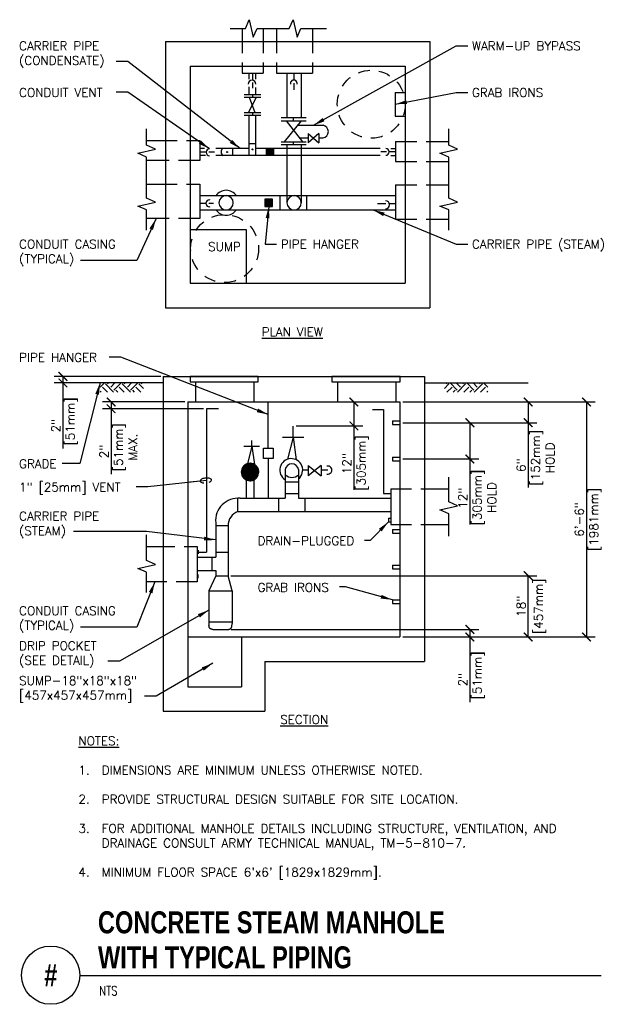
# Model space of a CAD drawing. Header units: feet. Extents: x 0.7 to 6.9, y 0.2 to 10.7.
import ezdxf
from ezdxf.enums import TextEntityAlignment as Align

# ---------------------------------------------------------------- set-up
doc = ezdxf.new("R2010")
doc.units = ezdxf.units.FT
doc.header["$MEASUREMENT"] = 0
doc.header["$PDSIZE"] = -1
doc.linetypes.add('HIDDEN2', pattern=[0.1875, 0.125, -0.0625])
doc.layers.get('Defpoints').update_dxf_attribs({"color": 2})
for name, color, linetype in [('M-DETL-DIMS', 2, 'Continuous'), ('M-DETL-HEVY', 5, 'Continuous'), ('M-DETL-MEDM', 4, 'Continuous'), ('M-DETL-PATT', 8, 'Continuous'), ('M-DETL-TEXT', 2, 'Continuous'), ('M-DETL-THIN', 2, 'Continuous')]:
    doc.layers.add(name, color=color, linetype=linetype)
doc.styles.add('BOLD', font='bold.shx', dxfattribs={"width": 0.9})
doc.styles.add('Romans', font='romans.shx')
doc.dimstyles.new('VA-Dims', dxfattribs={"dimtxt": 0.09375, "dimasz": 0.09375, "dimexe": 0.09375, "dimexo": 0.03125, "dimgap": 0.02, "dimtad": 1, "dimdec": 5, "dimzin": 0, "dimdsep": 46, "dimlunit": 4, "dimtxsty": 'Romans', "dimblk": 'ARCHTICK', "dimcen": 0.09375, "dimclrd": 256, "dimclre": 256, "dimclrt": 256, "dimadec": 0, "dimazin": 0, "dimtfac": 1, "dimtdec": 5, "dimtofl": 0, "dimtmove": 0, "dimatfit": 3, "dimfxl": 1, "dimfrac": 2, "dimtolj": 1, "dimtzin": 0, "dimlwd": -1, "dimlwe": -1, "dimarcsym": 0})
doc.dimstyles.new('VA-Lead', dxfattribs={"dimtxt": 0.09375, "dimasz": 0.125, "dimexe": 0.125, "dimexo": 0.03125, "dimgap": 0.02, "dimtad": 1, "dimdec": 5, "dimzin": 0, "dimdsep": 46, "dimlunit": 4, "dimtxsty": 'Romans', "dimcen": 0.125, "dimclrd": 256, "dimclre": 256, "dimclrt": 256, "dimadec": 0, "dimazin": 0, "dimtfac": 1, "dimtdec": 5, "dimtofl": 0, "dimtmove": 0, "dimatfit": 3, "dimfxl": 1, "dimfrac": 2, "dimtolj": 1, "dimtzin": 0, "dimlwd": -1, "dimlwe": -1, "dimarcsym": 0})
doc.dimstyles.new('VA-Loop', dxfattribs={"dimtxt": 0.09375, "dimasz": 0.18, "dimexe": 0.125, "dimexo": 0.0625, "dimgap": 0.09, "dimtad": 0, "dimtih": 1, "dimtoh": 1, "dimdec": 4, "dimzin": 0, "dimdsep": 46, "dimtxsty": 'Romans', "dimcen": 0.09, "dimclrd": 256, "dimclre": 256, "dimclrt": 256, "dimadec": 0, "dimazin": 0, "dimtfac": 1, "dimtdec": 4, "dimtofl": 0, "dimtmove": 0, "dimatfit": 3, "dimldrblk": 'dimloop1', "dimfxl": 1, "dimtolj": 1, "dimtzin": 0, "dimlwd": -1, "dimlwe": -1, "dimarcsym": 0})

# ---------------------------------------------------------------- blocks, each defined once
blk = doc.blocks.new('dimloop1')
blk.add_line((-0.383, 0), (-1, 0))
blk.add_lwpolyline([(0.15, -0.121, 0.038212), (0.207, -0.1, 0.102096), (0.278, -0.047, 0.184921), (0.296, 0, 0.184921), (0.278, 0.047, 0.102096), (0.207, 0.099, 0.060952), (0.115, 0.129, 0.047258), (-0.008, 0.14), (-0.078, 0.14, 0.047258), (-0.202, 0.129, 0.060952), (-0.294, 0.099, 0.102096), (-0.365, 0.047, 0.184921), (-0.383, 0, 0.184921), (-0.365, -0.047, 0.102096), (-0.294, -0.1, 0.060952), (-0.202, -0.129, 0.011023), (-0.173, -0.134, 0.047258)], format="xyb")
blk = doc.blocks.new('_ArchTick')
at = {"color": 0, "linetype": 'ByBlock', "const_width": 0.15}
blk.add_lwpolyline([(-0.5, -0.5), (0.5, 0.5)], dxfattribs=at)
blk = doc.blocks.new('*D3')
at = {"layer": 'Defpoints', "color": 0}
for p in [(2.206, 6.918), (1.13, 6.848), (2.206, 6.848)]:
    blk.add_point(p, dxfattribs=at)
at = {"layer": 'M-DETL-DIMS'}
for p, q in [((2.175, 6.918), (1.036, 6.918)), ((1.13, 6.918), (1.13, 6.848)), ((2.175, 6.848), (1.036, 6.848)), ((1.13, 6.848), (1.13, 6.147))]:
    blk.add_line(p, q, dxfattribs=at)
at = {"layer": 'M-DETL-DIMS', "xscale": 0.09375, "yscale": 0.09375, "zscale": 0.09375}
for p, rotation in [((1.13, 6.918), 90), ((1.13, 6.848), 270)]:
    blk.add_blockref('_ArchTick', p, dxfattribs=dict(at, rotation=rotation))
at = {"layer": 'M-DETL-DIMS', "insert": (1.054, 6.326), "char_height": 0.0938, "attachment_point": 5, "rotation": 90, "style": 'Romans'}
blk.add_mtext('\\A1;  2"  ', dxfattribs=at)
blk = doc.blocks.new('*D4')
at = {"layer": 'Defpoints', "color": 0}
for p in [(1.647, 6.572), (2.47, 6.644), (2.67, 6.572)]:
    blk.add_point(p, dxfattribs=at)
at = {"layer": 'M-DETL-DIMS'}
for p, q in [((2.439, 6.644), (1.553, 6.644)), ((2.639, 6.572), (1.553, 6.572)), ((1.647, 6.644), (1.647, 6.572)), ((1.647, 6.572), (1.647, 5.871))]:
    blk.add_line(p, q, dxfattribs=at)
at = {"layer": 'M-DETL-DIMS', "xscale": 0.09375, "yscale": 0.09375, "zscale": 0.09375}
for p, rotation in [((1.647, 6.644), 90), ((1.647, 6.572), 270)]:
    blk.add_blockref('_ArchTick', p, dxfattribs=dict(at, rotation=rotation))
at = {"layer": 'M-DETL-DIMS', "insert": (1.571, 6.049), "char_height": 0.0938, "attachment_point": 5, "rotation": 90, "style": 'Romans'}
blk.add_mtext('\\A1;  2"  ', dxfattribs=at)
blk = doc.blocks.new('*D5')
at = {"layer": 'Defpoints', "color": 0}
for p in [(4.076, 6.644), (3.601, 6.387), (4.251, 6.387)]:
    blk.add_point(p, dxfattribs=at)
at = {"layer": 'M-DETL-DIMS'}
for p, q in [((4.107, 6.644), (4.345, 6.644)), ((4.251, 6.644), (4.251, 6.387)), ((3.632, 6.387), (4.345, 6.387)), ((4.251, 6.387), (4.251, 5.702))]:
    blk.add_line(p, q, dxfattribs=at)
at = {"layer": 'M-DETL-DIMS', "xscale": 0.09375, "yscale": 0.09375, "zscale": 0.09375}
for p, rotation in [((4.251, 6.644), 90), ((4.251, 6.387), 270)]:
    blk.add_blockref('_ArchTick', p, dxfattribs=dict(at, rotation=rotation))
at = {"layer": 'M-DETL-DIMS', "insert": (4.175, 5.919), "char_height": 0.09375, "attachment_point": 5, "rotation": 90, "style": 'Romans'}
blk.add_mtext('\\A1;  12"   ', dxfattribs=at)
blk = doc.blocks.new('*D6')
at = {"layer": 'Defpoints', "color": 0}
for p in [(4.745, 6.644), (4.745, 4.125), (6.745, 4.125)]:
    blk.add_point(p, dxfattribs=at)
at = {"layer": 'M-DETL-DIMS'}
for p, q in [((4.776, 6.644), (6.839, 6.644)), ((6.745, 6.644), (6.745, 4.125)), ((4.776, 4.125), (6.839, 4.125))]:
    blk.add_line(p, q, dxfattribs=at)
at = {"layer": 'M-DETL-DIMS', "xscale": 0.09375, "yscale": 0.09375, "zscale": 0.09375}
for p, rotation in [((6.745, 6.644), 90), ((6.745, 4.125), 270)]:
    blk.add_blockref('_ArchTick', p, dxfattribs=dict(at, rotation=rotation))
at = {"layer": 'M-DETL-DIMS', "insert": (6.669, 5.385), "char_height": 0.0938, "attachment_point": 5, "rotation": 90, "style": 'Romans'}
blk.add_mtext('\\A1;6\'-6"', dxfattribs=at)
blk = doc.blocks.new('*D7')
at = {"layer": 'Defpoints', "color": 0}
for p in [(4.745, 6.644), (4.745, 6.422), (6.12, 6.422)]:
    blk.add_point(p, dxfattribs=at)
at = {"layer": 'M-DETL-DIMS'}
for p, q in [((4.776, 6.644), (6.214, 6.644)), ((6.12, 6.644), (6.12, 6.422)), ((4.776, 6.422), (6.214, 6.422)), ((6.12, 6.422), (6.12, 5.726))]:
    blk.add_line(p, q, dxfattribs=at)
at = {"layer": 'M-DETL-DIMS', "xscale": 0.09375, "yscale": 0.09375, "zscale": 0.09375}
for p, rotation in [((6.12, 6.644), 90), ((6.12, 6.422), 270)]:
    blk.add_blockref('_ArchTick', p, dxfattribs=dict(at, rotation=rotation))
at = {"layer": 'M-DETL-DIMS', "insert": (6.044, 5.902), "char_height": 0.0938, "attachment_point": 5, "rotation": 90, "style": 'Romans'}
blk.add_mtext('\\A1;  6"  ', dxfattribs=at)
blk = doc.blocks.new('*D8')
at = {"layer": 'Defpoints', "color": 0}
for p in [(4.745, 6.422), (4.745, 6.033), (5.495, 6.033)]:
    blk.add_point(p, dxfattribs=at)
at = {"layer": 'M-DETL-DIMS'}
for p, q in [((4.776, 6.422), (5.589, 6.422)), ((5.495, 6.422), (5.495, 6.033)), ((4.776, 6.033), (5.589, 6.033)), ((5.495, 6.033), (5.495, 5.332))]:
    blk.add_line(p, q, dxfattribs=at)
at = {"layer": 'M-DETL-DIMS', "xscale": 0.09375, "yscale": 0.09375, "zscale": 0.09375}
for p, rotation in [((5.495, 6.422), 90), ((5.495, 6.033), 270)]:
    blk.add_blockref('_ArchTick', p, dxfattribs=dict(at, rotation=rotation))
at = {"layer": 'M-DETL-DIMS', "insert": (5.419, 5.548), "char_height": 0.09375, "attachment_point": 5, "rotation": 90, "style": 'Romans'}
blk.add_mtext('\\A1;  12"  ', dxfattribs=at)
blk = doc.blocks.new('*D9')
at = {"layer": 'Defpoints', "color": 0}
for p in [(2.901, 4.782), (6.12, 4.782), (4.745, 4.125)]:
    blk.add_point(p, dxfattribs=at)
at = {"layer": 'M-DETL-DIMS'}
for p, q in [((2.932, 4.782), (6.214, 4.782)), ((6.12, 4.125), (6.12, 4.782)), ((4.776, 4.125), (6.214, 4.125))]:
    blk.add_line(p, q, dxfattribs=at)
at = {"layer": 'M-DETL-DIMS', "xscale": 0.09375, "yscale": 0.09375, "zscale": 0.09375}
for p, rotation in [((6.12, 4.782), 90), ((6.12, 4.125), 270)]:
    blk.add_blockref('_ArchTick', p, dxfattribs=dict(at, rotation=rotation))
at = {"layer": 'M-DETL-DIMS', "insert": (6.044, 4.454), "char_height": 0.0938, "attachment_point": 5, "rotation": 90, "style": 'Romans'}
blk.add_mtext('\\A1;18"', dxfattribs=at)
blk = doc.blocks.new('*D10')
at = {"layer": 'Defpoints', "color": 0}
for p in [(2.904, 4.206), (4.745, 4.125), (5.495, 4.125)]:
    blk.add_point(p, dxfattribs=at)
at = {"layer": 'M-DETL-DIMS'}
for p, q in [((2.936, 4.206), (5.589, 4.206)), ((4.776, 4.125), (5.589, 4.125)), ((5.495, 4.206), (5.495, 4.125)), ((5.495, 4.125), (5.495, 3.425))]:
    blk.add_line(p, q, dxfattribs=at)
at = {"layer": 'M-DETL-DIMS', "xscale": 0.09375, "yscale": 0.09375, "zscale": 0.09375}
for p, rotation in [((5.495, 4.206), 90), ((5.495, 4.125), 270)]:
    blk.add_blockref('_ArchTick', p, dxfattribs=dict(at, rotation=rotation))
at = {"layer": 'M-DETL-DIMS', "insert": (5.419, 3.603), "char_height": 0.0938, "attachment_point": 5, "rotation": 90, "style": 'Romans'}
blk.add_mtext('\\A1;  2"  ', dxfattribs=at)

msp = doc.modelspace()

# ---------------------------------------------------------------- linework, layer by layer
at = {"layer": 'M-DETL-HEVY'}
for p, q in [((3.053545, 10.648359), (3.053545, 10.507949)), ((3.276983, 10.648359), (3.276983, 10.507949)), ((3.42208, 10.648359), (3.42208, 10.507949)), ((3.808448, 10.648359), (3.808448, 10.507949)), ((2.230883, 10.507949), (5.064477, 10.507949)), ((2.230883, 10.507949), (2.230883, 7.654043)), ((5.064477, 10.507949), (5.064477, 7.654043)), ((2.494945, 10.243887), (4.800414, 10.243887)), ((2.494945, 10.243887), (2.494945, 8.618707)), ((4.800414, 10.243887), (4.800414, 7.918106)), ((2.027973, 9.446916), (2.230883, 9.446916)), ((5.064477, 9.437205), (5.267386, 9.437194)), ((2.230883, 9.231144), (2.027973, 9.231144)), ((5.064477, 9.223454), (5.267386, 9.223443)), ((2.027973, 8.978719), (2.230883, 8.978719)), ((5.064477, 8.970281), (5.267386, 8.970281)), ((2.230883, 8.609877), (2.027973, 8.609877)), ((2.494945, 8.614347), (2.494945, 7.918106)), ((5.064477, 8.602674), (5.267386, 8.602674)), ((2.494945, 7.918106), (4.800414, 7.918106)), ((2.230883, 7.654043), (5.064477, 7.654043)), ((2.205996, 6.918366), (5.009121, 6.918366)), ((2.205996, 6.918366), (2.205996, 3.32823)), ((5.009121, 6.918366), (5.009121, 3.861433)), ((2.205996, 6.848039), (1.095786, 6.848039)), ((5.009121, 6.848039), (6.119331, 6.848039)), ((2.470058, 6.644246), (4.745058, 6.644246)), ((2.470058, 6.644246), (2.470058, 5.101513)), ((4.745058, 6.644246), (4.745058, 4.125495)), ((5.009121, 5.714855), (5.267386, 5.714855)), ((5.009121, 5.331908), (5.267386, 5.331908)), ((2.027973, 5.094988), (2.205996, 5.094988)), ((2.470058, 5.101513), (2.470058, 3.592292)), ((2.205996, 4.715374), (2.027973, 4.715374)), ((2.470058, 4.125495), (4.745058, 4.125495)), ((3.043887, 4.125495), (3.043887, 3.592292)), ((3.295762, 3.861433), (3.295762, 3.32823)), ((3.295762, 3.861433), (5.009121, 3.861433)), ((2.470058, 3.592292), (3.043887, 3.592292)), ((2.205996, 3.32823), (3.295762, 3.32823))]:
    msp.add_line(p, q, dxfattribs=at)
at = {"layer": 'M-DETL-MEDM'}
for p, q in [((3.053545, 10.243887), (3.053545, 10.168106)), ((3.276983, 10.243887), (3.276983, 10.168106)), ((3.42208, 10.243887), (3.42208, 10.168106)), ((3.808448, 10.243887), (3.808448, 10.168106)), ((3.053545, 10.168106), (3.276449, 10.168106)), ((3.125807, 10.168106), (3.125807, 10.103456)), ((3.162222, 10.168106), (3.162222, 10.09259)), ((3.195836, 10.168106), (3.195836, 10.103456)), ((3.42208, 10.168106), (3.808448, 10.168106)), ((3.533153, 10.168106), (3.533153, 9.692204)), ((3.609995, 10.094908), (3.609995, 10.168106)), ((3.686837, 10.168106), (3.686837, 9.692204)), ((3.162222, 10.069051), (3.162222, 10.007892)), ((3.609995, 9.991148), (3.609995, 10.061255)), ((3.251857, 9.937786), (3.075387, 9.937786)), ((3.125807, 10.021972), (3.125807, 9.937786)), ((3.162222, 9.937786), (3.162222, 9.907317)), ((3.195836, 10.014729), (3.195836, 9.937786)), ((4.693833, 9.961285), (4.693833, 9.709383)), ((4.693833, 9.961285), (4.800414, 9.961285)), ((3.251857, 9.907317), (3.075387, 9.907317)), ((3.202, 9.907317), (3.118214, 9.744817)), ((3.192573, 9.744817), (3.131831, 9.907317)), ((3.251857, 9.744817), (3.075387, 9.744817)), ((3.251857, 9.714348), (3.075387, 9.714348)), ((3.125807, 9.714348), (3.125807, 9.287542)), ((3.162222, 9.744817), (3.162222, 9.714348)), ((3.195836, 9.714348), (3.195836, 9.287542)), ((3.469048, 9.692204), (3.740517, 9.692204)), ((3.469048, 9.656657), (3.740517, 9.656657)), ((3.507055, 9.433219), (3.69048, 9.656657)), ((3.523198, 9.656657), (3.697818, 9.433219)), ((3.604782, 9.656657), (3.604782, 9.692204)), ((3.655156, 9.609877), (3.919538, 9.609877)), ((4.693833, 9.709383), (4.800414, 9.709383)), ((3.75872, 9.521791), (3.75872, 9.423362)), ((3.875517, 9.521791), (3.75872, 9.423362)), ((3.75872, 9.521791), (3.875517, 9.423362)), ((3.875517, 9.521791), (3.875517, 9.423362)), ((2.494945, 9.446916), (2.598538, 9.446916)), ((2.598538, 9.446916), (2.598538, 9.231144)), ((3.128389, 9.416598), (3.195836, 9.416598)), ((3.469048, 9.433219), (3.740517, 9.433219)), ((3.469048, 9.40275), (3.740517, 9.40275)), ((3.533153, 9.40275), (3.533153, 8.779827)), ((3.604782, 9.40275), (3.604782, 9.433219)), ((3.668335, 9.474884), (3.75872, 9.474884)), ((3.686837, 9.40275), (3.686837, 8.779827)), ((3.875517, 9.474884), (3.919538, 9.474884)), ((4.696862, 9.437225), (4.696862, 9.223474)), ((4.696862, 9.437225), (4.800414, 9.437219)), ((2.647356, 9.360633), (2.598538, 9.360633)), ((2.598538, 9.324087), (2.666275, 9.324087)), ((2.696436, 9.324087), (2.756185, 9.324087)), ((3.125807, 9.360633), (2.768988, 9.360633)), ((2.948651, 9.360633), (2.948651, 9.287542)), ((4.533273, 9.360633), (3.195836, 9.360633)), ((4.598923, 9.324087), (4.539174, 9.324087)), ((4.696821, 9.324087), (4.629084, 9.324087)), ((4.648003, 9.360633), (4.696821, 9.360633)), ((2.598538, 9.231144), (2.494945, 9.231144)), ((2.658025, 9.287542), (2.598538, 9.287542)), ((4.533273, 9.287542), (2.768988, 9.287542)), ((4.646861, 9.287542), (4.696821, 9.287542)), ((4.696862, 9.223474), (4.800414, 9.223468)), ((2.494945, 8.978719), (2.599366, 8.978719)), ((2.599366, 8.978719), (2.599366, 8.609877)), ((4.697825, 8.970281), (4.697825, 8.602674)), ((4.697825, 8.970281), (4.800414, 8.970281)), ((2.599366, 8.856669), (4.697825, 8.856669)), ((2.599366, 8.774704), (2.664228, 8.774704)), ((2.693982, 8.774704), (2.746154, 8.774704)), ((3.459128, 8.702985), (3.459128, 8.856669)), ((3.747832, 8.702985), (3.747832, 8.856669)), ((4.595069, 8.768223), (4.504882, 8.768223)), ((4.697825, 8.768223), (4.632597, 8.768223)), ((2.599366, 8.702985), (4.697825, 8.702985)), ((2.599366, 8.609877), (2.494945, 8.609877)), ((4.697825, 8.602674), (4.800414, 8.602674)), ((2.494945, 8.492204), (3.096931, 8.492204)), ((3.096931, 8.492204), (3.096931, 7.918106)), ((2.553569, 6.858547), (2.553569, 6.644246)), ((3.177251, 6.858547), (3.177251, 6.644246)), ((4.075887, 6.858547), (4.075887, 6.644246)), ((4.699568, 6.858547), (4.699568, 6.644246)), ((2.79987, 6.571554), (2.670274, 6.571554)), ((2.670274, 6.571554), (2.670274, 5.035274)), ((3.332952, 6.149578), (3.332952, 6.644246)), ((4.449891, 6.562957), (4.566805, 6.562957)), ((4.566805, 6.562957), (4.566805, 5.664609)), ((4.663808, 6.442522), (4.745058, 6.442522)), ((4.663808, 6.442522), (4.663808, 6.401897)), ((3.600094, 6.266008), (3.600094, 6.386509)), ((4.663808, 6.401897), (4.745058, 6.401897)), ((3.154942, 6.170349), (3.154942, 6.232713)), ((3.485063, 6.266008), (3.715125, 6.266008)), ((3.600094, 6.266008), (3.537422, 6.029563)), ((3.600094, 6.266008), (3.63081, 6.025417)), ((3.070847, 6.170349), (3.239036, 6.170349)), ((3.154942, 6.170349), (3.109989, 5.982862)), ((3.154942, 6.170349), (3.184231, 5.973833)), ((3.332952, 6.0396), (3.332952, 5.612472)), ((4.663808, 6.053262), (4.745058, 6.053262)), ((4.663808, 6.053262), (4.663808, 6.012637)), ((3.514413, 5.918786), (3.514413, 5.612472)), ((3.656601, 5.918786), (3.656601, 5.612472)), ((3.701705, 5.917367), (3.761557, 5.917367)), ((3.761557, 5.962236), (3.761557, 5.85366)), ((3.898666, 5.962236), (3.761557, 5.85366)), ((3.761557, 5.962236), (3.898666, 5.85366)), ((3.898666, 5.962236), (3.898666, 5.85366)), ((3.898666, 5.917367), (3.971869, 5.917367)), ((4.663808, 6.012637), (4.745058, 6.012637)), ((3.096132, 5.893225), (3.096132, 5.612472)), ((3.177382, 5.893225), (3.177382, 5.612472)), ((3.514413, 5.78919), (3.656601, 5.78919)), ((4.647557, 5.714855), (4.647557, 5.331908)), ((4.647557, 5.714855), (4.745058, 5.714855)), ((3.006829, 5.470284), (3.006829, 5.613341)), ((3.030943, 5.612472), (3.514413, 5.612472)), ((3.441318, 5.612472), (3.441318, 5.470284)), ((3.514413, 5.663253), (3.656601, 5.663253)), ((3.656601, 5.612472), (4.647557, 5.612472)), ((3.725693, 5.612472), (3.725693, 5.470284)), ((4.566805, 5.664609), (4.647557, 5.664609)), ((3.006829, 5.470284), (4.647557, 5.470284)), ((4.621171, 5.400131), (4.621171, 5.359506)), ((4.621171, 5.400131), (4.647557, 5.400131)), ((2.768845, 5.350358), (2.768845, 4.978981)), ((2.900876, 5.31794), (2.768845, 5.31794)), ((2.900876, 5.31794), (2.900876, 4.781972)), ((4.621171, 5.359506), (4.647557, 5.359506)), ((4.647557, 5.331908), (4.745058, 5.331908)), ((4.663808, 5.278927), (4.745058, 5.278927)), ((4.663808, 5.278927), (4.663808, 5.238302)), ((4.663808, 5.238302), (4.745058, 5.238302)), ((2.470058, 5.094988), (2.570925, 5.094988)), ((2.570925, 5.094988), (2.570925, 4.715374)), ((2.570925, 4.978981), (2.768845, 4.978981)), ((2.581082, 5.055586), (2.581082, 5.014961)), ((2.581082, 5.035274), (2.670274, 5.035274)), ((2.728347, 4.978981), (2.728347, 4.836793)), ((2.768845, 5.033803), (2.900876, 5.033803)), ((4.663808, 4.894637), (4.745058, 4.894637)), ((4.663808, 4.894637), (4.663808, 4.854012)), ((2.570925, 4.836793), (2.768845, 4.836793)), ((2.581082, 4.754777), (2.581082, 4.795402)), ((2.768845, 4.781972), (2.696616, 4.618779)), ((2.768845, 4.836793), (2.768845, 4.781972)), ((2.768845, 4.781972), (2.900876, 4.781972)), ((2.94646, 4.618642), (2.900876, 4.781972)), ((4.663808, 4.854012), (4.745058, 4.854012)), ((2.570925, 4.715374), (2.470058, 4.715374)), ((2.696616, 4.618779), (2.696616, 4.243794)), ((2.696616, 4.618642), (2.94646, 4.618642)), ((2.94646, 4.618642), (2.94646, 4.270428)), ((4.663808, 4.523785), (4.745058, 4.523785)), ((4.663808, 4.523785), (4.663808, 4.48316)), ((4.663808, 4.48316), (4.745058, 4.48316)), ((2.696616, 4.287548), (2.94646, 4.287548)), ((2.736742, 4.206298), (2.899928, 4.206298))]:
    msp.add_line(p, q, dxfattribs=at)
for points in [[(3.313423, 9.360633), (3.387898, 9.360633), (3.387898, 9.287542), (3.313423, 9.287542)], [(3.379006, 8.819031), (3.296182, 8.819031), (3.296182, 8.738416), (3.379006, 8.738416)], [(3.223319, 6.918366), (2.493328, 6.918366), (2.493328, 6.858547), (3.223319, 6.858547)], [(4.745635, 6.918366), (4.015645, 6.918366), (4.015645, 6.858547), (4.745635, 6.858547)], [(3.279798, 6.149578), (3.386107, 6.149578), (3.386107, 6.0396), (3.279798, 6.0396)]]:
    msp.add_lwpolyline(points, close=True, dxfattribs=at)
for points in [[(2.739705, 4.206298), (2.738063, 4.206316), (2.736454, 4.206362), (2.734877, 4.206443), (2.733331, 4.206554), (2.731818, 4.206697), (2.730335, 4.206872), (2.728884, 4.207079), (2.727467, 4.207318), (2.72608, 4.20759), (2.724725, 4.207892), (2.723402, 4.208227), (2.722112, 4.208594), (2.720853, 4.208992), (2.719626, 4.209421), (2.718431, 4.209883), (2.717268, 4.210378), (2.716136, 4.210904), (2.715036, 4.211462), (2.713969, 4.212051), (2.712933, 4.212673), (2.71193, 4.213326), (2.710958, 4.214011), (2.710016, 4.214728), (2.709109, 4.215478), (2.708233, 4.216259), (2.707388, 4.217071), (2.706575, 4.217916), (2.705794, 4.218793), (2.705046, 4.219699), (2.704328, 4.220641), (2.703644, 4.221613), (2.70299, 4.222616), (2.702367, 4.223652), (2.701778, 4.22472), (2.701221, 4.225819), (2.700695, 4.226951), (2.7002, 4.228114), (2.699738, 4.229309), (2.699308, 4.230536), (2.698911, 4.231796), (2.698544, 4.233085), (2.698208, 4.234409), (2.697907, 4.235764), (2.697635, 4.23715), (2.697396, 4.238568), (2.69719, 4.240017), (2.697014, 4.2415), (2.696871, 4.243013), (2.696759, 4.24456), (2.696679, 4.246136), (2.696632, 4.247746), (2.696616, 4.249388)], [(2.899592, 4.206267), (2.901234, 4.206284), (2.902844, 4.206331), (2.90442, 4.206411), (2.905967, 4.206523), (2.90748, 4.206666), (2.908963, 4.206841), (2.910412, 4.207048), (2.91183, 4.207286), (2.913216, 4.207559), (2.914571, 4.20786), (2.915893, 4.208195), (2.917183, 4.208562), (2.918443, 4.20896), (2.919671, 4.20939), (2.920866, 4.209852), (2.922028, 4.210347), (2.923161, 4.210873), (2.92426, 4.21143), (2.925328, 4.212019), (2.926364, 4.212642), (2.927367, 4.213295), (2.928339, 4.213979), (2.929279, 4.214696), (2.930187, 4.215446), (2.931064, 4.216227), (2.931909, 4.21704), (2.932721, 4.217885), (2.933502, 4.218761), (2.934252, 4.219668), (2.934969, 4.220609), (2.935653, 4.221581), (2.936307, 4.222585), (2.936929, 4.223621), (2.937518, 4.224688), (2.938075, 4.225787), (2.938602, 4.22692), (2.939096, 4.228082), (2.939558, 4.229278), (2.939988, 4.230505), (2.940386, 4.231764), (2.940753, 4.233054), (2.941088, 4.234377), (2.94139, 4.235732), (2.941662, 4.237118), (2.941901, 4.238536), (2.94646, 4.270428)]]:
    msp.add_lwpolyline(points, dxfattribs=at)
for centre in [(2.891328, 9.323617), (3.163876, 9.351919)]:
    msp.add_circle(centre, 0.005078, dxfattribs=at)
for centre, radius, start, end in [((3.158782, 10.050944), 0.041789, 0, 180), ((3.605793, 10.059008), 0.036144, 345.6310028, 194.3689972), ((3.908518, 9.54238), 0.06839, 279.2730694, 80.7269278), ((2.702837, 9.32026), 0.036763, 90, 270), ((2.866586, 9.324088), 0.040775, 116.3268556, 243.6731472), ((4.592522, 9.325338), 0.036763, 270, 90), ((2.8809, 8.779827), 0.133237, 34.3272833, 145.6727167), ((2.701131, 8.773612), 0.036919, 74.8065694, 285.1934306), ((2.8809, 8.779827), 0.076842, 90, 270), ((2.8809, 8.779827), 0.076842, 270, 90), ((3.609995, 8.779827), 0.076842, 0, 180), ((3.609995, 8.779827), 0.076842, 180, 0), ((4.590774, 8.757626), 0.043146, 270, 90), ((2.8809, 8.779827), 0.133237, 216.1251361, 323.8748667), ((3.579086, 5.914197), 0.122659, 309.1942194, 238.1794833), ((3.136757, 5.893225), 0.040625, 0, 180), ((3.585507, 5.90863), 0.071816, 8.1301722, 171.8698306), ((3.970528, 5.914056), 0.043795, 257.4682806, 102.5317222), ((3.136836, 5.860681), 0.036593, 214.8322222, 258.00115), ((3.136836, 5.860681), 0.036593, 281.99885, 325.1677778), ((3.585507, 5.935745), 0.101149, 225.343125, 314.656875), ((3.010178, 5.371139), 0.242225, 85.0820222, 184.9215472), ((3.063377, 5.317941), 0.1625, 110.3641361, 180)]:
    msp.add_arc(centre, radius, start, end, dxfattribs=at)
for points in [[(3.313423, 9.360633), (3.387898, 9.360633), (3.313423, 9.287542), (3.387898, 9.287542)], [(3.296182, 8.819031), (3.379006, 8.819031), (3.296182, 8.738416), (3.379006, 8.738416)]]:
    msp.add_solid(points, dxfattribs=at)
at = {"layer": 'M-DETL-PATT', "linetype": 'Continuous'}
for p, q in [((1.528139, 6.801669), (1.574509, 6.848039)), ((1.53962, 6.750109), (1.528139, 6.76159)), ((1.606947, 6.750109), (1.552984, 6.804072)), ((1.674274, 6.750109), (1.586648, 6.837736)), ((1.60909, 6.837736), (1.619394, 6.848039)), ((5.221205, 6.789548), (5.269393, 6.837736)), ((5.246951, 6.837736), (5.236646, 6.848039)), ((5.249094, 6.750109), (5.303056, 6.804072)), ((5.359162, 6.770408), (5.281531, 6.848039)), ((5.316421, 6.750109), (5.33672, 6.770408)), ((5.392826, 6.804072), (5.348858, 6.848039)), ((5.361305, 6.750109), (5.448931, 6.837736)), ((5.426489, 6.837736), (5.416185, 6.848039)), ((5.428632, 6.750109), (5.482595, 6.804072)), ((5.538701, 6.770408), (5.46107, 6.848039)), ((5.49596, 6.750109), (5.516259, 6.770408)), ((5.572364, 6.804072), (5.528397, 6.848039)), ((5.540844, 6.750109), (5.62847, 6.837736)), ((5.606028, 6.837736), (5.595724, 6.848039)), ((5.608171, 6.750109), (5.662134, 6.804072)), ((5.686979, 6.801669), (5.640609, 6.848039)), ((5.675498, 6.750109), (5.686979, 6.76159))]:
    msp.add_line(p, q, dxfattribs=at)
at = {"layer": 'M-DETL-PATT'}
for p, q in [((1.642754, 6.804072), (1.686721, 6.848039)), ((1.676417, 6.770408), (1.754048, 6.848039)), ((1.719158, 6.750109), (1.698859, 6.770408)), ((1.786486, 6.750109), (1.732523, 6.804072)), ((1.853813, 6.750109), (1.766187, 6.837736)), ((1.788629, 6.837736), (1.798932, 6.848039)), ((1.822292, 6.804072), (1.86626, 6.848039)), ((1.855956, 6.770408), (1.933587, 6.848039)), ((1.898697, 6.750109), (1.878398, 6.770408)), ((1.966024, 6.750109), (1.912062, 6.804072)), ((1.993913, 6.789548), (1.945725, 6.837736)), ((1.968167, 6.837736), (1.978472, 6.848039))]:
    msp.add_line(p, q, dxfattribs=at)
at = {"layer": 'M-DETL-TEXT'}
for p, q in [((2.178549, 6.918366), (2.004372, 6.918366)), ((4.788948, 6.644246), (6.22349, 6.644246)), ((1.3125, 0.495079), (6.904351, 0.495079))]:
    msp.add_line(p, q, dxfattribs=at)
for points in [[(2.92366, 10.648359), (3.087145, 10.648359), (3.129139, 10.74206), (3.171134, 10.554658), (3.213129, 10.648359), (3.389431, 10.648359)], [(3.339331, 10.648359), (3.55673, 10.648359), (3.598725, 10.74206), (3.64072, 10.554658), (3.682715, 10.648359), (3.958172, 10.648359)], [(2.027973, 9.106144), (2.027973, 9.269629), (1.934272, 9.311624), (2.121674, 9.353619), (2.027973, 9.395614), (2.027973, 9.571916)], [(5.267386, 9.106144), (5.267386, 9.269629), (5.173685, 9.311624), (5.361087, 9.353619), (5.267386, 9.395614), (5.267386, 9.571916)], [(2.027973, 8.484877), (2.027973, 8.702277), (1.934272, 8.744272), (2.121674, 8.786266), (2.027973, 8.828261), (2.027973, 9.103719)], [(5.267386, 8.484877), (5.267386, 8.702277), (5.173685, 8.744272), (5.361087, 8.786266), (5.267386, 8.828261), (5.267386, 9.103719)], [(5.267386, 5.206908), (5.267386, 5.446851), (5.173685, 5.488845), (5.361087, 5.53084), (5.267386, 5.572835), (5.267386, 5.839855)], [(2.027973, 4.601147), (2.027973, 4.818546), (1.934272, 4.860541), (2.121674, 4.902536), (2.027973, 4.944531), (2.027973, 5.219988)]]:
    msp.add_lwpolyline(points, dxfattribs=at)
msp.add_circle((1, 0.5), 0.3125, dxfattribs=at)
at = {"layer": 'M-DETL-THIN', "linetype": 'HIDDEN2'}
for p, q in [((3.053545, 10.507949), (3.053545, 10.243887)), ((3.276983, 10.507949), (3.276983, 10.243887)), ((3.42208, 10.507949), (3.42208, 10.243887)), ((3.808448, 10.507949), (3.808448, 10.243887)), ((2.230883, 9.446916), (2.494945, 9.446916)), ((4.800414, 9.437219), (5.064477, 9.437205)), ((2.494945, 9.231144), (2.230883, 9.231144)), ((4.800414, 9.223468), (5.064477, 9.223454)), ((2.230883, 8.978719), (2.494917, 8.978719)), ((4.800414, 8.970281), (5.064477, 8.970281)), ((2.494945, 8.609877), (2.230883, 8.609877)), ((4.800414, 8.602674), (5.064477, 8.602674)), ((4.745058, 5.714855), (5.009121, 5.714855)), ((4.745058, 5.331908), (5.009121, 5.331908)), ((2.205996, 5.094988), (2.470058, 5.094988)), ((2.470058, 4.715374), (2.205996, 4.715374))]:
    msp.add_line(p, q, dxfattribs=at)
for centre in [(4.437088, 9.836016), (2.8639, 8.288342)]:
    msp.add_circle(centre, 0.364332, dxfattribs=at)

# ---------------------------------------------------------------- texts
at = {"layer": 'M-DETL-DIMS', "char_height": 0.09375, "attachment_point": 1, "style": 'Romans'}
for s, insert, width in [('DRAIN-PLUGGED', (3.218168, 5.20323), 1.1226406), ('GRAB IRONS', (3.218168, 4.70323), 0.8438)]:
    msp.add_mtext(s, dxfattribs=dict(at, insert=insert, width=width))
at = {"layer": 'M-DETL-TEXT', "width": 0.8}
for s, height, style, p in [('CONCRETE STEAM MANHOLE', 0.23622047, 'BOLD', (1.506166, 0.948171)), ('WITH TYPICAL PIPING', 0.23622047, 'BOLD', (1.506166, 0.573171)), ('NTS', 0.0984252, 'Romans', (1.520072, 0.283361))]:
    msp.add_text(s, height=height, dxfattribs=dict(at, style=style)).set_placement(p)
at = {"layer": 'M-DETL-TEXT', "style": 'BOLD', "width": 0.8}
msp.add_text('#', height=0.23622, dxfattribs=at).set_placement((1, 0.5), align=Align.MIDDLE)
at = {"layer": 'M-DETL-TEXT', "char_height": 0.09375, "attachment_point": 1, "style": 'Romans'}
for s, insert, width in [('CARRIER PIPE (CONDENSATE)', (0.660285, 10.507949), 0.98660714), ('WARM-UP BYPASS', (5.517386, 10.507949), 1.4013), ('CONDUIT VENT', (0.660285, 10.007949), 1.02396246), ('GRAB IRONS', (5.517386, 10.007949), 1.08417586), ('CONDUIT CASING (TYPICAL)', (0.660285, 8.382949), 1.1921568), ('SUMP', (2.687268, 8.356053), 0.36160714), ('PIPE HANGER', (3.468168, 8.382949), 0.91964286), ('CARRIER PIPE (STEAM)', (5.517386, 8.382949), 1.8053164), ('{\\LPLAN VIEW}', (3.262119, 7.441864), 0.7551), ('PIPE HANGER', (0.660285, 7.168366), 0.91964286), ('GRADE', (0.660285, 6.028857), 0.47337437), ('1" [25mm] VENT', (0.660285, 5.778857), 1.25000784), ('CARRIER PIPE (STEAM)', (0.660285, 5.467162), 0.95535714), ('CONDUIT CASING (TYPICAL)', (0.660285, 4.45323), 1.14732143), ('DRIP POCKET (SEE DETAIL)', (0.660285, 4.07823), 0.92410714), ('SUMP-18"x18"x18" [457x457x457mm]', (0.660285, 3.70323), 1.35714286), ('{\\LSECTION}', (3.460778, 3.286091), 0.5714), ('{\\LNOTES:\\P\\P}1. \\P\\P2. \\P\\P3. \\P\\P\\P4. ', (1.296424, 3.057779), 6.51150874), ("{\\L\\P\\P}DIMENSIONS ARE MINIMUM UNLESS OTHERWISE NOTED.\\P\\PPROVIDE STRUCTURAL DESIGN SUITABLE FOR SITE LOCATION.\\P\\PFOR ADDITIONAL MANHOLE DETAILS INCLUDING STRUCTURE, VENTILATION, AND DRAINAGE CONSULT ARMY TECHNICAL MANUAL, TM-5-810-7.\\P\\PMINIMUM FLOOR SPACE 6'x6' [1829x1829mm].", (1.546424, 3.057779), 5.43295694)]:
    msp.add_mtext(s, dxfattribs=dict(at, insert=insert, width=width))
at = {"layer": 'M-DETL-TEXT', "char_height": 0.09375, "attachment_point": 2, "rotation": 90, "style": 'Romans'}
for s, insert, width in [('[51mm]', (1.161442, 6.435182), 0.55018857), ('[51mm]\\PMAX.', (1.678014, 6.158697), 0.5502), ('[305mm]', (4.282089, 5.98998), 0.5502), ('[152mm]\\PHOLD', (6.151308, 6.045421), 0.5502), ('[305mm]\\PHOLD', (5.526308, 5.619537), 0.5502), ('[1981mm]', (6.776308, 5.384871), 0.5502), ('[457mm]', (6.182558, 4.453733), 0.5502), ('[51mm]', (5.526308, 3.712638), 0.55018857)]:
    msp.add_mtext(s, dxfattribs=dict(at, insert=insert, width=width))

# ---------------------------------------------------------------- dimensions: what is measured, and where the dimension line sits
at = {"layer": 'M-DETL-DIMS'}
for base, p1, p2, text, picture, middle in [((1.130192, 6.848039), (2.205996, 6.918366), (2.205996, 6.848039), '  2"  ', '*D3', (1.130192, 6.325807)), ((1.646764, 6.571554), (2.470058, 6.644246), (2.670274, 6.571554), '  2"  ', '*D4', (1.646764, 6.049322)), ((4.250839, 6.386509), (4.075887, 6.644246), (3.600728, 6.386509), '  12"   ', '*D5', (4.250839, 5.918551)), ((6.120058, 6.422209), (4.745058, 6.644246), (4.745058, 6.422209), '  6"  ', '*D7', (6.120058, 5.902209)), ((5.495058, 6.03295), (4.745058, 6.422209), (4.745058, 6.03295), '  12"  ', '*D8', (5.495058, 5.548109)), ((5.495058, 4.125495), (2.90442, 4.206411), (4.745058, 4.125495), '  2"  ', '*D10', (5.495058, 3.603263))]:
    dim = msp.add_linear_dim(base=base, p1=p1, p2=p2, angle=90, text=text, dimstyle='VA-Dims', override={"dimpost": '\\X'}, dxfattribs=at)
    dim.commit()
    dim.dimension.update_dxf_attribs({"geometry": picture, "text_midpoint": middle, "dimtype": 160})
for base, p1, p2, text, picture, middle in [((6.745058, 4.125495), (4.745058, 6.644246), (4.745058, 4.125495), '6\'-6"', '*D6', (6.669255, 5.384871)), ((6.120058, 4.781972), (4.745058, 4.125495), (2.900876, 4.781972), '18"', '*D9', (6.044255, 4.453733))]:
    dim = msp.add_linear_dim(base=base, p1=p1, p2=p2, angle=90, text=text, dimstyle='VA-Dims', override={"dimpost": '\\X'}, dxfattribs=at)
    dim.commit()
    dim.dimension.update_dxf_attribs({"geometry": picture, "text_midpoint": middle})

# ---------------------------------------------------------------- meshes
at = {"layer": 'M-DETL-MEDM'}
mesh = msp.add_polyface(dxfattribs=at)
corners = [(3.085566, 5.814925), (3.076684, 5.82214), (3.102322, 5.806245), (3.070608, 5.827076), (3.105837, 5.805234), (3.063046, 5.836386), (3.119734, 5.801238), (3.058457, 5.842035), (3.125042, 5.800751), (3.053734, 5.851151), (3.136757, 5.799677), (3.049776, 5.85879), (3.144042, 5.800345), (3.047352, 5.867224), (3.153779, 5.801238), (3.04477, 5.876203), (3.161909, 5.803576), (3.04395, 5.885135), (3.171192, 5.806245), (3.043208, 5.893225), (3.177896, 5.809718), (3.044201, 5.904049), (3.187948, 5.814925), (3.04477, 5.910248), (3.192521, 5.818641), (3.0484, 5.922871), (3.202906, 5.827076), (3.049776, 5.92766), (3.205954, 5.830829), (3.056383, 5.940413), (3.215057, 5.842035), (3.058457, 5.944416), (3.21713, 5.846038), (3.06756, 5.955622), (3.223737, 5.85879), (3.070608, 5.959374), (3.225114, 5.863579), (3.080992, 5.96781), (3.228744, 5.876203), (3.085566, 5.971525), (3.229312, 5.882401), (3.230306, 5.893225), (3.095618, 5.976732), (3.230306, 5.893225), (3.229563, 5.901315), (3.102322, 5.980206), (3.228744, 5.910248), (3.111605, 5.982875), (3.226162, 5.919226), (3.119734, 5.985212), (3.223737, 5.92766), (3.129471, 5.986105), (3.21978, 5.935299), (3.136757, 5.986774), (3.215057, 5.944416), (3.148472, 5.985699), (3.210468, 5.950065), (3.153779, 5.985212), (3.202906, 5.959374), (3.167677, 5.981216), (3.196829, 5.96431), (3.171192, 5.980206), (3.187948, 5.971525)]
mesh.append_faces([[corners[k] for k in face] for face in [(0, 0, 2, 1), (1, 2, 4, 3), (3, 4, 6, 5), (5, 6, 8, 7), (7, 8, 10, 9), (9, 10, 12, 11), (11, 12, 14, 13), (13, 14, 16, 15), (15, 16, 18, 17), (17, 18, 20, 19), (19, 20, 22, 21), (21, 22, 24, 23), (23, 24, 26, 25), (25, 26, 28, 27), (27, 28, 30, 29), (29, 30, 32, 31), (31, 32, 34, 33), (33, 34, 36, 35), (35, 36, 38, 37), (37, 38, 40, 39), (39, 40, 43, 42), (42, 41, 44, 45), (45, 44, 46, 47), (47, 46, 48, 49), (49, 48, 50, 51), (51, 50, 52, 53), (53, 52, 54, 55), (55, 54, 56, 57), (57, 56, 58, 59), (59, 58, 60, 61), (61, 60, 62, 62)]], dxfattribs={"vtx0": -1, "vtx2": -1})

# ---------------------------------------------------------------- leaders
at = {"layer": 'M-DETL-TEXT'}
for points in [[(3.816303, 9.609877), (5.346639, 10.460846), (5.471639, 10.460846)], [(3.030719, 9.360633), (1.827943, 10.294924), (1.702943, 10.294924)], [(2.702837, 9.357022), (1.827943, 9.96483), (1.702943, 9.96483)], [(4.693833, 9.835334), (5.346639, 9.960846), (5.471639, 9.960846)], [(3.337594, 8.738416), (3.297421, 8.335846), (3.422421, 8.335846)], [(4.456887, 8.702985), (5.346639, 8.335846), (5.471639, 8.335846)], [(2.129428, 8.609877), (1.924033, 8.161487), (1.319165, 8.161487)], [(3.332952, 6.509021), (1.751128, 7.125247), (1.626128, 7.125247)], [(1.528139, 6.848039), (1.310069, 5.985738), (1.122569, 5.985738)], [(4.621171, 5.359506), (4.425875, 5.160832), (4.363375, 5.160832)], [(2.768845, 5.164669), (2.027973, 5.254136), (1.244685, 5.254136)], [(2.116985, 4.715374), (1.924033, 4.231768), (1.319165, 4.231768)], [(4.663808, 4.523785), (4.160312, 4.660832), (4.097812, 4.660832)], [(2.696616, 4.414141), (1.736686, 3.865204), (1.611686, 3.865204)], [(2.738007, 3.843699), (2.129291, 3.490204), (2.004291, 3.490204)]]:
    msp.add_leader(points, dimstyle='VA-Lead', override={"dimgap": 0.02, "dimtad": 0}, dxfattribs=at)
msp.add_leader([(2.670274, 5.803414), (2.041315, 5.735738), (1.916315, 5.735738)], dimstyle='VA-Loop', dxfattribs=at)

doc.saveas('drawing.dxf')
